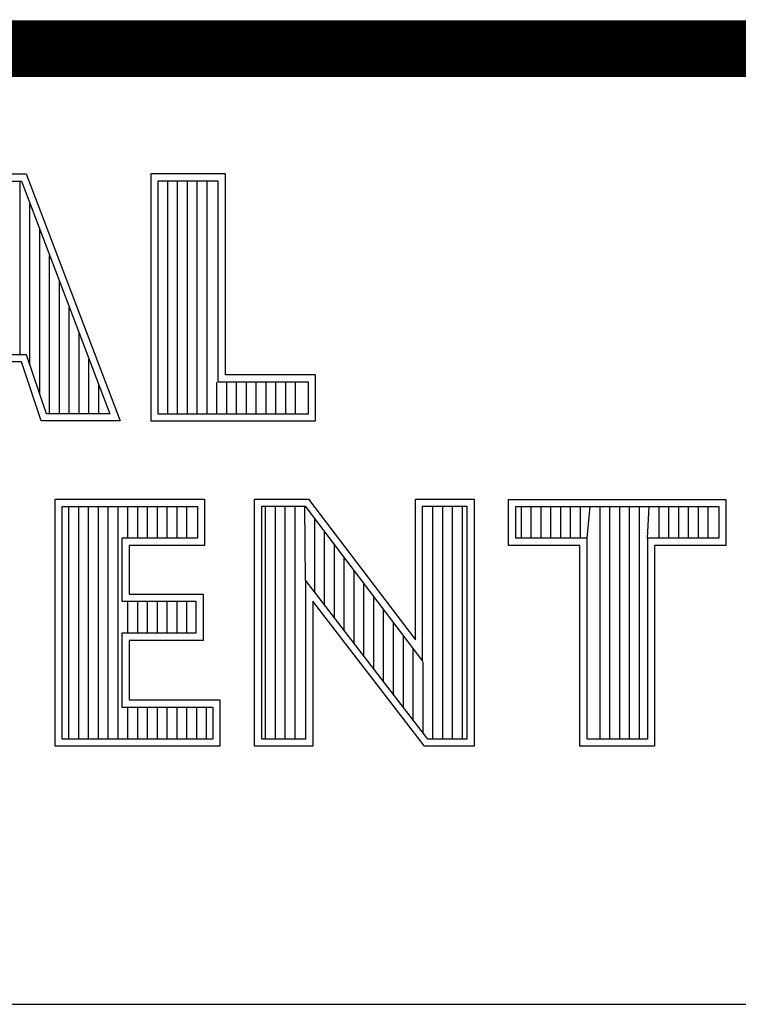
# Model space of a CAD drawing. Header units: inches. Extents: x 0.2 to 16.8, y 0.1 to 10.8.
# Tile 6 of 9: x 14.051 to 14.305, y 1.633 to 1.981. Entities that reach past the tile are written whole.
import ezdxf

# ---------------------------------------------------------------- set-up
doc = ezdxf.new("R2010")
doc.units = ezdxf.units.IN
doc.header["$LTSCALE"] = 0.935
doc.header["$MEASUREMENT"] = 0
doc.layers.get('0').update_dxf_attribs({"linetype": 'CONTINUOUS'})

msp = doc.modelspace()

# ---------------------------------------------------------------- linework, layer by layer
at = {"color": 2, "linetype": 'CONTINUOUS'}
for p, q in [((13.06524, 1.96953), (16.74504, 1.96953)), ((14.03127, 1.92621), (14.05328, 1.92621)), ((14.03297, 1.92368), (14.05154, 1.92368)), ((14.05109, 1.86235), (14.05109, 1.92368)), ((14.05154, 1.92368), (14.08273, 1.84151)), ((14.05328, 1.92621), (14.0864, 1.83899)), ((14.1236, 1.92621), (14.09725, 1.92621)), ((14.09725, 1.92621), (14.09725, 1.83899)), ((14.12107, 1.92368), (14.09978, 1.92368)), ((14.09978, 1.92368), (14.09978, 1.84151)), ((14.10322, 1.84151), (14.10322, 1.92368)), ((14.10669, 1.84151), (14.10669, 1.92368)), ((14.11017, 1.84151), (14.11017, 1.92368)), ((14.11365, 1.84151), (14.11365, 1.92368)), ((14.11712, 1.84151), (14.11712, 1.92368)), ((14.12107, 1.85271), (14.12107, 1.92368)), ((14.1236, 1.85523), (14.1236, 1.92621)), ((14.05456, 1.85874), (14.05456, 1.91572)), ((14.05804, 1.84841), (14.05804, 1.90657)), ((14.06151, 1.84151), (14.06151, 1.89741)), ((14.06499, 1.84151), (14.06499, 1.88826)), ((14.06846, 1.84151), (14.06846, 1.8791)), ((14.07194, 1.84151), (14.07194, 1.86995)), ((14.05335, 1.86235), (14.02294, 1.86235)), ((14.06036, 1.84151), (14.05335, 1.86235)), ((14.05153, 1.85982), (14.02465, 1.85982)), ((14.05854, 1.83899), (14.05153, 1.85982)), ((14.07542, 1.84151), (14.07542, 1.86079)), ((14.1555, 1.85523), (14.1236, 1.85523)), ((14.1555, 1.83899), (14.1555, 1.85523)), ((14.07889, 1.84151), (14.07889, 1.85164)), ((14.1206, 1.84151), (14.1206, 1.85271)), ((14.15297, 1.85271), (14.12107, 1.85271)), ((14.12407, 1.84151), (14.12407, 1.85271)), ((14.12755, 1.84151), (14.12755, 1.85271)), ((14.13102, 1.84151), (14.13102, 1.85271)), ((14.1345, 1.84151), (14.1345, 1.85271)), ((14.13797, 1.84151), (14.13797, 1.85271)), ((14.14145, 1.84151), (14.14145, 1.85271)), ((14.14492, 1.84151), (14.14492, 1.85271)), ((14.1484, 1.84151), (14.1484, 1.85271)), ((14.15297, 1.84151), (14.15297, 1.85271)), ((14.08273, 1.84151), (14.06036, 1.84151)), ((14.09978, 1.84151), (14.15297, 1.84151)), ((14.0864, 1.83899), (14.05854, 1.83899)), ((14.09725, 1.83899), (14.1555, 1.83899)), ((14.06342, 1.81131), (14.11623, 1.81131)), ((14.06342, 1.72404), (14.06342, 1.81131)), ((14.11623, 1.81131), (14.11623, 1.79501)), ((14.13394, 1.81135), (14.153, 1.81135)), ((14.13394, 1.72404), (14.13394, 1.81135)), ((14.13647, 1.80882), (14.15175, 1.80882)), ((14.13647, 1.72656), (14.13647, 1.80882)), ((14.13783, 1.72656), (14.13783, 1.80882)), ((14.1413, 1.72656), (14.1413, 1.80882)), ((14.14478, 1.72656), (14.14478, 1.80882)), ((14.14826, 1.72656), (14.14826, 1.80882)), ((14.15196, 1.78271), (14.15173, 1.80882)), ((14.15175, 1.80882), (14.19328, 1.75408)), ((14.153, 1.81135), (14.19076, 1.76159)), ((14.19076, 1.81135), (14.21148, 1.81135)), ((14.19076, 1.76159), (14.19076, 1.81135)), ((14.19328, 1.80882), (14.20896, 1.80882)), ((14.19328, 1.75408), (14.19328, 1.80882)), ((14.19691, 1.72656), (14.19691, 1.80882)), ((14.20039, 1.72656), (14.20039, 1.80882)), ((14.20386, 1.72656), (14.20386, 1.80882)), ((14.20734, 1.72656), (14.20734, 1.80882)), ((14.20896, 1.80882), (14.20896, 1.72656)), ((14.21148, 1.81135), (14.21148, 1.72404)), ((14.22365, 1.81126), (14.30046, 1.81126)), ((14.22365, 1.79499), (14.22365, 1.81126)), ((14.30046, 1.81126), (14.30046, 1.79499)), ((14.06594, 1.80878), (14.1137, 1.80878)), ((14.06594, 1.72656), (14.06594, 1.80878)), ((14.06832, 1.72656), (14.06832, 1.80878)), ((14.0718, 1.72656), (14.0718, 1.80878)), ((14.07527, 1.72656), (14.07527, 1.80878)), ((14.07875, 1.72656), (14.07875, 1.80878)), ((14.08222, 1.72656), (14.08222, 1.80878)), ((14.0857, 1.72656), (14.0857, 1.80878)), ((14.08917, 1.79754), (14.08917, 1.80878)), ((14.09265, 1.79754), (14.09265, 1.80878)), ((14.09612, 1.79754), (14.09612, 1.80878)), ((14.0996, 1.79754), (14.0996, 1.80878)), ((14.10307, 1.79754), (14.10307, 1.80878)), ((14.10655, 1.79754), (14.10655, 1.80878)), ((14.11003, 1.79754), (14.11003, 1.80878)), ((14.1137, 1.80878), (14.1137, 1.79754)), ((14.22618, 1.80873), (14.29793, 1.80873)), ((14.22618, 1.79752), (14.22618, 1.80873)), ((14.22819, 1.79752), (14.22819, 1.80873)), ((14.23167, 1.79752), (14.23167, 1.80873)), ((14.23514, 1.79752), (14.23514, 1.80873)), ((14.23862, 1.79752), (14.23862, 1.80873)), ((14.24209, 1.79752), (14.24209, 1.80873)), ((14.24557, 1.79752), (14.24557, 1.80873)), ((14.24904, 1.79752), (14.24904, 1.80873)), ((14.25137, 1.79752), (14.25252, 1.80873)), ((14.25599, 1.72656), (14.25599, 1.80873)), ((14.25947, 1.72656), (14.25947, 1.80873)), ((14.26295, 1.72656), (14.26295, 1.80873)), ((14.26642, 1.72656), (14.26642, 1.80873)), ((14.2699, 1.72656), (14.2699, 1.80873)), ((14.27274, 1.79752), (14.27337, 1.80873)), ((14.27685, 1.79752), (14.27685, 1.80873)), ((14.28032, 1.79752), (14.28032, 1.80873)), ((14.2838, 1.79752), (14.2838, 1.80873)), ((14.28727, 1.79752), (14.28727, 1.80873)), ((14.29075, 1.79752), (14.29075, 1.80873)), ((14.29422, 1.79752), (14.29422, 1.80873)), ((14.29793, 1.80873), (14.29793, 1.79752)), ((14.15521, 1.77848), (14.15521, 1.80426)), ((14.15868, 1.77397), (14.15868, 1.79968)), ((14.1137, 1.79754), (14.08705, 1.79754)), ((14.08705, 1.79754), (14.08705, 1.77527)), ((14.11623, 1.79501), (14.08958, 1.79501)), ((14.08958, 1.79501), (14.08958, 1.7778)), ((14.16216, 1.76945), (14.16216, 1.7951)), ((14.24884, 1.79499), (14.22365, 1.79499)), ((14.25137, 1.79752), (14.22618, 1.79752)), ((14.24884, 1.72404), (14.24884, 1.79499)), ((14.25137, 1.72656), (14.25137, 1.79752)), ((14.29793, 1.79752), (14.27274, 1.79752)), ((14.27274, 1.79752), (14.27274, 1.72656)), ((14.30046, 1.79499), (14.27527, 1.79499)), ((14.27527, 1.79499), (14.27527, 1.72404)), ((14.16563, 1.76493), (14.16563, 1.79052)), ((14.16911, 1.76041), (14.16911, 1.78594)), ((14.19515, 1.72656), (14.15196, 1.78271)), ((14.15196, 1.78271), (14.15196, 1.72656)), ((14.17258, 1.7559), (14.17258, 1.78136)), ((14.08958, 1.7778), (14.11574, 1.7778)), ((14.11574, 1.7778), (14.11574, 1.76141)), ((14.08705, 1.77527), (14.11321, 1.77527)), ((14.08917, 1.76394), (14.08917, 1.77527)), ((14.09265, 1.76394), (14.09265, 1.77527)), ((14.09612, 1.76394), (14.09612, 1.77527)), ((14.0996, 1.76394), (14.0996, 1.77527)), ((14.10307, 1.76394), (14.10307, 1.77527)), ((14.10655, 1.76394), (14.10655, 1.77527)), ((14.11003, 1.76394), (14.11003, 1.77527)), ((14.11321, 1.77527), (14.11321, 1.76394)), ((14.1939, 1.72404), (14.15448, 1.77528)), ((14.15448, 1.77528), (14.15448, 1.72404)), ((14.17606, 1.75138), (14.17606, 1.77678)), ((14.17953, 1.74686), (14.17953, 1.7722)), ((14.18301, 1.74234), (14.18301, 1.76762)), ((14.11321, 1.76394), (14.08705, 1.76394)), ((14.08705, 1.76394), (14.08705, 1.73787)), ((14.11574, 1.76141), (14.08958, 1.76141)), ((14.08958, 1.76141), (14.08958, 1.7404)), ((14.18649, 1.73782), (14.18649, 1.76304)), ((14.18996, 1.73331), (14.18996, 1.75846)), ((14.19344, 1.72879), (14.19344, 1.75388)), ((14.08958, 1.7404), (14.1217, 1.7404)), ((14.1217, 1.7404), (14.1217, 1.72404)), ((14.08705, 1.73787), (14.11917, 1.73787)), ((14.08917, 1.72656), (14.08917, 1.73787)), ((14.09265, 1.72656), (14.09265, 1.73787)), ((14.09612, 1.72656), (14.09612, 1.73787)), ((14.0996, 1.72656), (14.0996, 1.73787)), ((14.10307, 1.72656), (14.10307, 1.73787)), ((14.10655, 1.72656), (14.10655, 1.73787)), ((14.11003, 1.72656), (14.11003, 1.73787)), ((14.1135, 1.72656), (14.1135, 1.73787)), ((14.11698, 1.72656), (14.11698, 1.73787)), ((14.11917, 1.73787), (14.11917, 1.72656)), ((14.11917, 1.72656), (14.06594, 1.72656)), ((14.15196, 1.72656), (14.13647, 1.72656)), ((14.20896, 1.72656), (14.19515, 1.72656)), ((14.27274, 1.72656), (14.25137, 1.72656)), ((14.1217, 1.72404), (14.06342, 1.72404)), ((14.15448, 1.72404), (14.13394, 1.72404)), ((14.21148, 1.72404), (14.1939, 1.72404)), ((14.27527, 1.72404), (14.24884, 1.72404)), ((13.06532, 1.63288), (16.75003, 1.63288))]:
    msp.add_line(p, q, dxfattribs=at)
at = {"color": 7, "linetype": 'CONTINUOUS', "const_width": 0.02}
msp.add_lwpolyline([(11.47181, 1.97017), (16.75, 1.97072)], dxfattribs=at)

doc.saveas('drawing.dxf')
